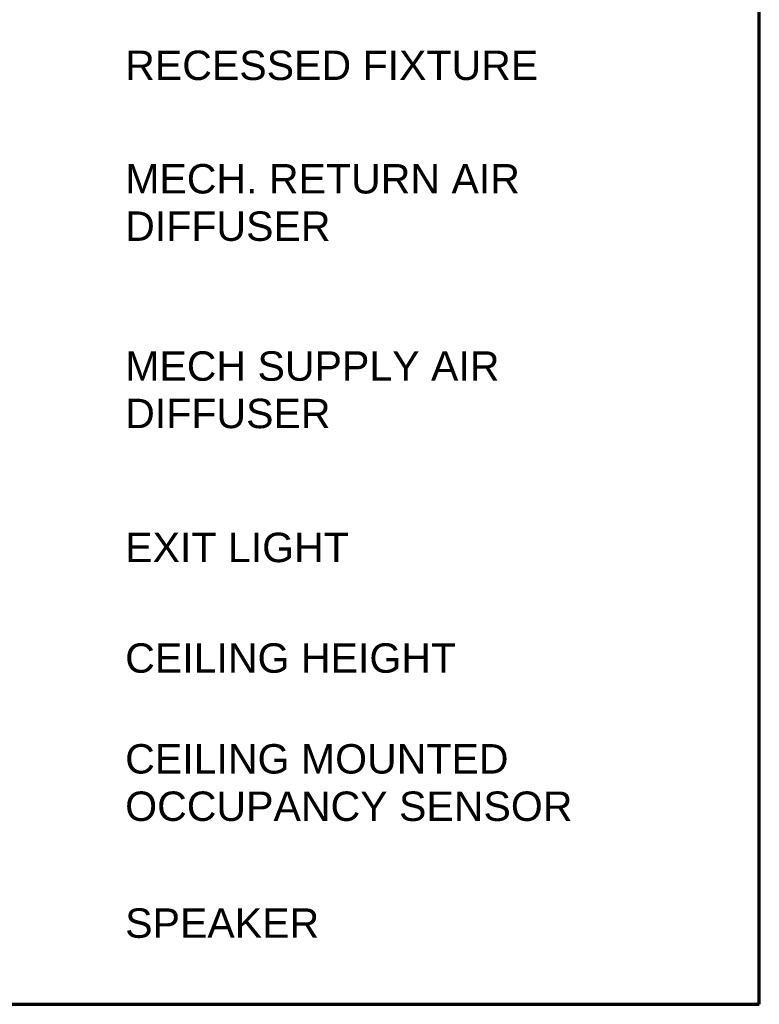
# Model space of a CAD drawing. Header units: inches. Extents: x -3360 to -1510, y 6 to 2767.
# Tile 5 of 7: x -1736 to -1510, y 7 to 308. Entities that reach past the tile are written whole.
import ezdxf

# ---------------------------------------------------------------- set-up
doc = ezdxf.new("R2010")
doc.units = ezdxf.units.IN
doc.header["$MEASUREMENT"] = 0
doc.layers.add('A-DETL', color=90, linetype='Continuous', lineweight=9)
doc.layers.add('G-ANNO-TEXT', color=231, linetype='Continuous', lineweight=9)
doc.styles.add('Arial', font='arial.ttf', dxfattribs={"height": 0.125})

msp = doc.modelspace()

# ---------------------------------------------------------------- linework, layer by layer
at = {"layer": 'A-DETL', "lineweight": 70}
for p, q in [((-1509.75, 6.77), (-1509.75, 607.47)), ((-1839.01, 6.77), (-1509.75, 6.77))]:
    msp.add_line(p, q, dxfattribs=at)

# ---------------------------------------------------------------- texts
at = {"layer": 'G-ANNO-TEXT', "color": 7, "char_height": 9, "attachment_point": 1, "style": 'Arial'}
for s, insert, width in [('RECESSED FIXTURE', (-1703.85, 298.62), 154.833), ('MECH. RETURN AIR ', (-1703.85, 263.9), 152.712), ('DIFFUSER', (-1703.85, 249.4), 76.962), ('MECH SUPPLY AIR ', (-1703.85, 206.59), 144.531), ('DIFFUSER', (-1703.85, 192.09), 76.962), ('EXIT LIGHT', (-1703.85, 151.08), 83.022), ('CEILING HEIGHT', (-1703.85, 117.24), 123.624), ('CEILING MOUNTED ', (-1703.85, 86.39), 148.167), ('OCCUPANCY SENSOR', (-1703.85, 71.89), 168.468), ('SPEAKER', (-1703.85, 36.12), 73.023)]:
    msp.add_mtext(s, dxfattribs=dict(at, insert=insert, width=width))

doc.saveas('drawing.dxf')
